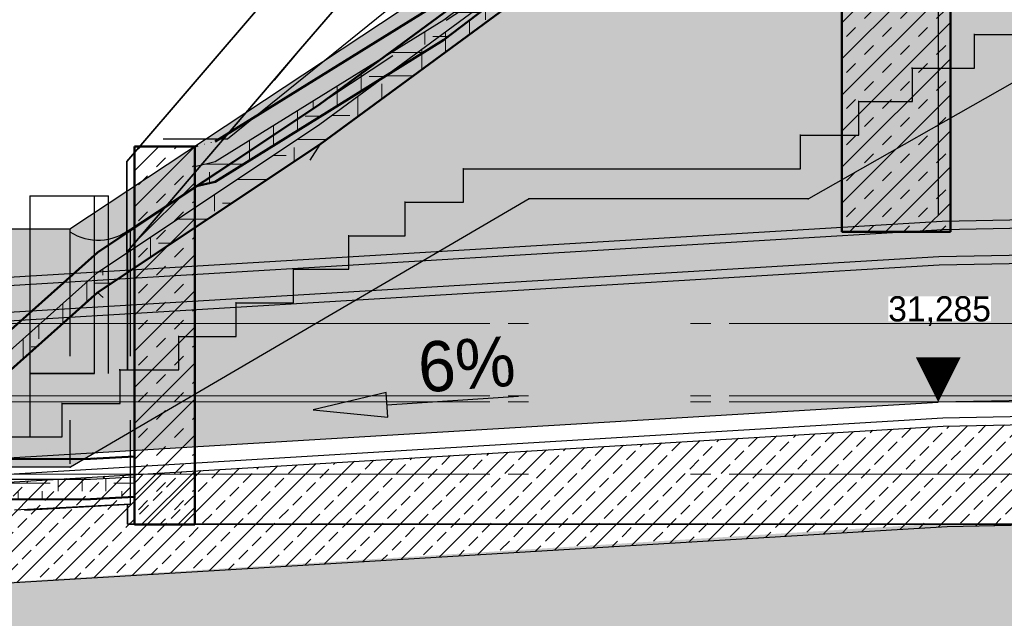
# Model space of a CAD drawing. Extents: x -805 to 3526, y -961 to 1039.
# Tile 34 of 256: x -752.62 to -747.72, y 30.21 to 33.19. Entities that reach past the tile are written whole.
import ezdxf
from ezdxf.enums import TextEntityAlignment as Align

# ---------------------------------------------------------------- set-up
doc = ezdxf.new("R2010")
doc.units = 0
for name, pattern in [('_Ebene_', [4, 2, -1, 0, -1]), ('AUSGEZOGEN', [2, 1, 1]), ('P-HP-Dorsten 2022 - Schnitt - Schnitt 9 rechts der Rampe$0$_Ebene_', [4, 2, -1, 0, -1]), ('STRICHPUNKT', [1, 0.5, -0.25, 0, -0.25]), ('VERDECKT2', [4.762499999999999, 3.175, -1.5875])]:
    doc.linetypes.add(name, pattern=pattern)
doc.layers.get('0').update_dxf_attribs({"color": 251})
for name, color, linetype, lineweight in [('A-FLOR-LEVL', 51, 'Continuous', 5), ('P-HP-Dorsten 2022 - Schnitt - Schnitt 9 rechts der Rampe$0$A-FLOR-LEVL', 51, 'Continuous', 5), ('P-HP-Dorsten 2022 - Schnitt - Schnitt 9 rechts der Rampe$0$VE22-087 - Bf_Dorsten-Hervest ModellRevit2021_rvt-1-Schnitt 9$0$A-FLOR', 192, 'Continuous', 9), ('P-HP-Dorsten 2022 - Schnitt - Schnitt 9 rechts der Rampe$0$VE22-087 - Bf_Dorsten-Hervest ModellRevit2021_rvt-1-Schnitt 9$0$A-FLOR-FNSH', 192, 'Continuous', 35), ('P-HP-Dorsten 2022 - Schnitt - Schnitt 9 rechts der Rampe$0$VE22-087 - Bf_Dorsten-Hervest ModellRevit2021_rvt-1-Schnitt 9$0$A-FLOR-MCUT', 51, 'Continuous', 9), ('P-HP-Dorsten 2022 - Schnitt - Schnitt 9 rechts der Rampe$0$VE22-087 - Bf_Dorsten-Hervest ModellRevit2021_rvt-1-Schnitt 9$0$A-FLOR-PATT', 8, 'Continuous', 35), ('P-HP-Dorsten 2022 - Schnitt - Schnitt 9 rechts der Rampe$0$VE22-087 - Bf_Dorsten-Hervest ModellRevit2021_rvt-1-Schnitt 9$0$A-WALL', 113, 'Continuous', 9), ('P-HP-Dorsten 2022 - Schnitt - Schnitt 9 rechts der Rampe$0$VE22-087 - Bf_Dorsten-Hervest ModellRevit2021_rvt-1-Schnitt 9$0$A-WALL-PATT', 111, 'Continuous', 35), ('VA_NEUBAU_TXT_025', 12, 'Continuous', 25), ('VE22-087 - Bf_Dorsten-Hervest ModellRevit2021_rvt-1-Schnitt 7$0$A-FLOR', 192, 'Continuous', 9), ('VE22-087 - Bf_Dorsten-Hervest ModellRevit2021_rvt-1-Schnitt 7$0$A-FLOR-FNSH', 192, 'Continuous', 35), ('VE22-087 - Bf_Dorsten-Hervest ModellRevit2021_rvt-1-Schnitt 7$0$A-FLOR-MCUT', 51, 'Continuous', 9), ('VE22-087 - Bf_Dorsten-Hervest ModellRevit2021_rvt-1-Schnitt 7$0$A-FLOR-PATT', 8, 'Continuous', 35), ('VE22-087 - Bf_Dorsten-Hervest ModellRevit2021_rvt-1-Schnitt 7$0$A-WALL', 113, 'Continuous', 9), ('VE22-087 - Bf_Dorsten-Hervest ModellRevit2021_rvt-1-Schnitt 7$0$A-WALL-PATT', 111, 'Continuous', 35)]:
    doc.layers.add(name, color=color, linetype=linetype, lineweight=lineweight)
for name, color, linetype in [('Block 1 cm', 251, 'Continuous'), ('P-Treppe', 162, 'Continuous'), ('Schnit 1 N', 251, 'Continuous'), ('Schnitt 1', 251, 'Continuous'), ('TTK-B-Böschung', 251, 'Continuous'), ('TTK-P-Abbruch', 40, 'Continuous'), ('TTK-P-Bodenaustausch', 162, 'Continuous'), ('TTK-P-Geländer', 162, 'Continuous'), ('TTK-P-Planung', 12, 'Continuous'), ('TTK-P-Schraffur', 42, 'Continuous'), ('TTK-P-TEXT', 12, 'AUSGEZOGEN'), ('TTK-P-Verm', 251, 'Continuous'), ('TTK-QP-links', 250, 'Continuous'), ('TTK-QP-rechts', 251, 'Continuous')]:
    doc.layers.add(name, color=color, linetype=linetype)
doc.styles.add('AKG DIN 6776', font='AKG_DIN67.TTF')
doc.styles.add('AKGDIN6776', font='AKG_DIN67.TTF', dxfattribs={"height": 2.5})
doc.styles.add('k_isocp', font='k_isocp.shx')
doc.dimstyles.new('TTK', dxfattribs={"dimtxt": 2.5, "dimasz": 2.5, "dimexe": 3.5, "dimexo": 0.1, "dimgap": 1, "dimtad": 1, "dimzin": 0, "dimtxsty": 'AKG DIN 6776', "dimblk": 'OBLIQUE', "dimcen": -0.09, "dimdle": 3, "dimclrd": 256, "dimclre": 256, "dimclrt": 256, "dimadec": 3, "dimazin": 0, "dimtfac": 1, "dimtofl": 0, "dimtmove": 0, "dimatfit": 3, "dimldrblk": 'OBLIQUE', "dimfxl": 7, "dimfxlon": 1, "dimtolj": 1, "dimtzin": 0, "dimlwd": -1, "dimlwe": -1, "dimarcsym": 0})
pattern_1 = [(0, (1.589992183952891, -18.01392991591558), (0.3175, 0.3175), [0.3175, -0.3175]), (0, (1.589992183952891, -17.89486691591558), (0.3175, 0.3175), [0.3175, -0.3175]), (0, (1.589992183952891, -17.77580491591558), (0.3175, 0.3175), [0.3175, -0.3175]), (90, (1.629680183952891, -17.73611691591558), (-0.3175, 0.3175), [0.3175, -0.3175]), (90, (1.74874218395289, -17.73611691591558), (-0.3175, 0.3175), [0.3175, -0.3175]), (90, (1.867805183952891, -17.73611691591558), (-0.3175, 0.3175), [0.3175, -0.3175])]

# ---------------------------------------------------------------- blocks, each defined once
blk = doc.blocks.new('Schnitt 1 cm')
at = {"layer": 'Schnitt 1', "color": 40}
for p, q in [((9.226568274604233, 0.1006957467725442), (11.28006327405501, -1.067429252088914)), ((10.45402880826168, -0.2499292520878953), (10.1495412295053, -0.2499292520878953)), ((10.45402880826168, -0.2499292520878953), (10.45751426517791, -0.2499292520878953)), ((10.45751426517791, -0.2499292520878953), (10.45402880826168, -0.2499292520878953)), ((10.45402880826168, -0.4168042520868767), (10.45402880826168, -0.2499292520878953)), ((10.45751426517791, -0.4168042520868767), (10.45402880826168, -0.4168042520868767)), ((10.76328688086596, -0.4168042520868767), (10.45402880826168, -0.4168042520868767)), ((10.45402880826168, -0.4168042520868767), (10.45751426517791, -0.4168042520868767)), ((10.76328688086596, -0.4168042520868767), (10.76677233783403, -0.4168042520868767)), ((10.76677233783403, -0.4168042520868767), (10.76328688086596, -0.4168042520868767)), ((10.76328688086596, -0.583679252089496), (10.76328688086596, -0.4168042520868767)), ((10.76677233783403, -0.583679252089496), (10.76328688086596, -0.583679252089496)), ((11.0296105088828, -0.583679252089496), (10.76328688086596, -0.583679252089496)), ((10.76328688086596, -0.583679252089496), (10.76677233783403, -0.583679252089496)), ((11.0296105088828, -0.583679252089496), (11.03309596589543, -0.583679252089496)), ((11.03309596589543, -0.583679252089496), (11.0296105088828, -0.583679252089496)), ((11.0296105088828, -0.7505542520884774), (11.0296105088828, -0.583679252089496)), ((11.03309596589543, -0.7505542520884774), (11.0296105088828, -0.7505542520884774)), ((11.31978661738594, -0.7505542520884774), (11.0296105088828, -0.7505542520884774)), ((11.0296105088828, -0.7505542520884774), (11.03309596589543, -0.7505542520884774)), ((11.31978661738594, -0.7505542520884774), (11.32327207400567, -0.7505542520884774)), ((11.32327207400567, -0.7505542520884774), (11.31978661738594, -0.7505542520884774)), ((11.31978661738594, -0.9174292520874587), (11.31978661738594, -0.7505542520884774)), ((11.32327207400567, -0.9174292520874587), (11.31978661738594, -0.9174292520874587)), ((12.99735237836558, -0.9174292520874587), (11.31978661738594, -0.9174292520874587)), ((11.31978661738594, -0.9174292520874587), (11.32327207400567, -0.9174292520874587)), ((12.99735239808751, -0.9174292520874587), (13.00083785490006, -0.9174292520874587)), ((13.00083785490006, -0.9174292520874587), (12.99735239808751, -0.9174292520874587)), ((12.99735239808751, -1.08430425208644), (12.99735239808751, -0.9174292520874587)), ((11.28006327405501, -1.067429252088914), (12.67126675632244, -1.067429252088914)), ((11.28006327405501, -1.067429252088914), (11.28354873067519, -1.067429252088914)), ((11.28354873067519, -1.067429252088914), (11.28006327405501, -1.067429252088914)), ((12.67126675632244, -1.067429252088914), (14.95451159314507, -2.402429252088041)), ((12.67126675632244, -1.067429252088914), (12.67475221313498, -1.067429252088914)), ((12.67475221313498, -1.067429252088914), (12.67126675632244, -1.067429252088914)), ((13.00083785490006, -1.08430425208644), (12.99735239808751, -1.08430425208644)), ((13.28752849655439, -1.08430425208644), (12.99735239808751, -1.08430425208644)), ((12.99735239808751, -1.08430425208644), (13.00083785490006, -1.08430425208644)), ((13.28752849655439, -1.08430425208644), (13.29101395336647, -1.08430425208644)), ((13.29101395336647, -1.08430425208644), (13.28752849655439, -1.08430425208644)), ((13.28752849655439, -1.251179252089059), (13.28752849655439, -1.08430425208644)), ((13.29101395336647, -1.251179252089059), (13.28752849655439, -1.251179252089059)), ((13.56816360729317, -1.251179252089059), (13.28752849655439, -1.251179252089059)), ((13.28752849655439, -1.251179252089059), (13.29101395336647, -1.251179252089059)), ((13.56816360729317, -1.251179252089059), (13.57164906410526, -1.251179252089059)), ((13.57164906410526, -1.251179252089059), (13.56816360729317, -1.251179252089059)), ((13.56816360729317, -1.418054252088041), (13.56816360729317, -1.251179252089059)), ((13.57164906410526, -1.418054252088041), (13.56816360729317, -1.418054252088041)), ((13.84402822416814, -1.418054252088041), (13.56816360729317, -1.418054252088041)), ((13.56816360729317, -1.418054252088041), (13.57164906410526, -1.418054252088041)), ((13.84402822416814, -1.418054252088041), (13.84751368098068, -1.418054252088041)), ((13.84751368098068, -1.418054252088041), (13.84402822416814, -1.418054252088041)), ((13.84402822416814, -1.584929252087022), (13.84402822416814, -1.418054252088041)), ((13.84402822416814, -1.584929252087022), (13.84751368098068, -1.584929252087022)), ((13.84751368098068, -1.584929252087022), (13.84402822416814, -1.584929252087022)), ((14.1294338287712, -1.584929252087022), (13.84402822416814, -1.584929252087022)), ((14.1294338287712, -1.584929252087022), (14.13291928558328, -1.584929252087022)), ((14.13291928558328, -1.584929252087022), (14.1294338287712, -1.584929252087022)), ((14.1294338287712, -1.751804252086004), (14.1294338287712, -1.584929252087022)), ((14.13291928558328, -1.751804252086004), (14.1294338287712, -1.751804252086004)), ((14.4148394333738, -1.751804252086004), (14.1294338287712, -1.751804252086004)), ((14.1294338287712, -1.751804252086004), (14.13291928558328, -1.751804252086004)), ((14.4148394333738, -1.751804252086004), (14.41832489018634, -1.751804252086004)), ((14.41832489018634, -1.751804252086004), (14.4148394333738, -1.751804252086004)), ((14.4148394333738, -1.918679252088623), (14.4148394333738, -1.751804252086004)), ((14.41832489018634, -1.918679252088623), (14.4148394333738, -1.918679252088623)), ((14.70740077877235, -1.918679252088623), (14.4148394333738, -1.918679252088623)), ((14.4148394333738, -1.918679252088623), (14.41832489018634, -1.918679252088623)), ((14.70740077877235, -1.918679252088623), (14.71088623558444, -1.918679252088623)), ((14.71088623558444, -1.918679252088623), (14.70740077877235, -1.918679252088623)), ((14.70740077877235, -2.085554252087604), (14.70740077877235, -1.918679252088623)), ((14.71088623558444, -2.085554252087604), (14.70740077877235, -2.085554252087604)), ((14.99519163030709, -2.085554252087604), (14.70740077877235, -2.085554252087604)), ((14.70740077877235, -2.085554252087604), (14.71088623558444, -2.085554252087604)), ((14.99519163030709, -2.085554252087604), (14.99867708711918, -2.085554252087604)), ((14.99867708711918, -2.085554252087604), (14.99519163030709, -2.085554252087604)), ((14.99519163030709, -2.252429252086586), (14.99519163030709, -2.085554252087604)), ((14.99867708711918, -2.252429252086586), (14.99519163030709, -2.252429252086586)), ((15.26867100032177, -2.252429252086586), (14.99519163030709, -2.252429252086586)), ((14.99519163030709, -2.252429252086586), (14.99867708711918, -2.252429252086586)), ((14.95451159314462, -2.402429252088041), (14.95799704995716, -2.402429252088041)), ((14.95451159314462, -2.402429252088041), (15.26867100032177, -2.402429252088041)), ((14.95799704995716, -2.402429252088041), (14.95451159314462, -2.402429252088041))]:
    blk.add_line(p, q, dxfattribs=at)
blk = doc.blocks.new('_OBLIQUE')
at = {"color": 0, "linetype": 'ByBlock'}
blk.add_line((-0.5, -0.5), (0.5, 0.5), dxfattribs=at)
blk = doc.blocks.new('*D580')
at = {"layer": 'DEFPOINTS', "color": 0}
for p in [(-746.55165505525, 34.36060752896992), (-748.05165505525, 31.28486403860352), (-746.55165505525, 31.31568064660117)]:
    blk.add_point(p, dxfattribs=at)
at = {"layer": 'TTK-P-Verm'}
for p, q in [((-748.05165505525, 33.66060752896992), (-748.05165505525, 34.71060752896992)), ((-746.55165505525, 33.66060752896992), (-746.55165505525, 34.71060752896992)), ((-748.3516550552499, 34.36060752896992), (-746.25165505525, 34.36060752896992))]:
    blk.add_line(p, q, dxfattribs=at)
at = {"layer": 'TTK-P-Verm', "xscale": 0.25, "yscale": 0.25, "zscale": 0.25, "rotation": 180}
blk.add_blockref('_OBLIQUE', (-748.05165505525, 34.36060752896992), dxfattribs=at)
at = {"layer": 'TTK-P-Verm', "xscale": 0.25, "yscale": 0.25, "zscale": 0.25}
blk.add_blockref('_OBLIQUE', (-746.55165505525, 34.36060752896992), dxfattribs=at)
at = {"layer": 'TTK-P-Verm', "insert": (-747.349372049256, 34.60435752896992), "char_height": 0.25, "attachment_point": 5, "style": 'AKG DIN 6776', "bg_fill": 3, "box_fill_scale": 1.1, "bg_fill_color": 256, "bg_fill_true_color": 13158600, "bg_fill_transparency": 0}
blk.add_mtext('\\A1;1,50', dxfattribs=at)
blk = doc.blocks.new('Schnitt 1 N')
at = {"layer": 'Schnit 1 N', "color": 40}
for p, q in [((-8646.533912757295, -3557.496567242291), (-7714.590371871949, -2467.721436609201)), ((-7714.590371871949, -2467.721436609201), (-8646.533912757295, -3557.496567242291)), ((-8646.533912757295, -3107.496567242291), (-9500.874013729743, -4106.525536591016)), ((-9500.874013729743, -4106.525536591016), (-8646.533912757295, -3107.496567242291)), ((-8646.533912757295, -3557.496567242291), (-8570.599014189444, -3470.377888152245)), ((-8570.599014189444, -3470.377888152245), (-8646.533912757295, -3557.496567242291)), ((-9500.874013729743, -4556.525536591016), (-8646.533912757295, -3557.496567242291)), ((-8646.533912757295, -3557.496567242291), (-9500.874013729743, -4556.525536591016)), ((-8646.533912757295, -3557.496567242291), (-8768.240446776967, -3701.439099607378)), ((-8768.240446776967, -3701.439099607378), (-8646.533912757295, -3557.496567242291)), ((-9500.874013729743, -4556.525536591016), (-9500.874013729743, -4106.525536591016)), ((-9500.874013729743, -4106.525536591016), (-9500.874013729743, -4556.525536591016)), ((-9983.862859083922, -4276.525536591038), (-9661.757374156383, -4276.525536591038)), ((-9983.862859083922, -4276.525536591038), (-9983.862859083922, -5161.525536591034)), ((-9661.757374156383, -4276.525536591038), (-9593.574481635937, -4276.525536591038)), ((-9661.757374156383, -5161.525536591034), (-9661.757374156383, -4276.525536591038)), ((-9593.574481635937, -5161.525536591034), (-9593.574481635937, -4276.525536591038)), ((-9498.453915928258, -4556.525536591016), (-9500.874013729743, -4556.525536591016)), ((-9500.874013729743, -4556.525536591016), (-9498.453915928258, -4556.525536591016)), ((-9498.453915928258, -4555.473189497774), (-9498.453915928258, -5143.100037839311)), ((-9498.453915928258, -5143.100037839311), (-9498.453915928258, -4555.473189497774)), ((-9661.757374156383, -5161.525536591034), (-9983.862859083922, -5161.525536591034)), ((-9983.86285908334, -5161.525536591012), (-9661.757374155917, -5161.525536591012)), ((-9983.86285908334, -5161.525536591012), (-9983.86285908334, -5476.850037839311)), ((-9483.11994348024, -5810.9105967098), (-9483.11594897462, -5610.910597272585)), ((-9483.120082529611, -5810.754184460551), (-10060.64064034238, -5840.64888999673)), ((-10011.16674559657, -5840.597392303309), (-9483.120082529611, -5810.754184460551)), ((-9498.453915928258, -5815.0358598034), (-9498.453915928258, -5911.525536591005)), ((-9498.453915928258, -5911.525536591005), (-9498.453915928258, -5815.0358598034)), ((-9483.088396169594, -5814.23082532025), (-9483.11994348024, -5810.9105967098)), ((-9498.453915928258, -5911.525536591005), (-4879.748779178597, -5911.525536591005)), ((-4879.748779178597, -5911.525536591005), (-9498.453915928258, -5911.525536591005))]:
    blk.add_line(p, q, dxfattribs=at)
blk = doc.blocks.new('*D577')
at = {"layer": 'DEFPOINTS', "color": 0}
for p in [(-748.05165505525, 34.36060752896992), (-748.05165505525, 31.28486403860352), (-754.05165505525, 30.92409080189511)]:
    blk.add_point(p, dxfattribs=at)
at = {"layer": 'TTK-P-Verm'}
for p, q in [((-754.05165505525, 33.66060752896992), (-754.05165505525, 34.71060752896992)), ((-748.05165505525, 33.66060752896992), (-748.05165505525, 34.71060752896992)), ((-754.3516550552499, 34.36060752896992), (-747.75165505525, 34.36060752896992))]:
    blk.add_line(p, q, dxfattribs=at)
at = {"layer": 'TTK-P-Verm', "xscale": 0.25, "yscale": 0.25, "zscale": 0.25, "rotation": 180}
blk.add_blockref('_OBLIQUE', (-754.05165505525, 34.36060752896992), dxfattribs=at)
at = {"layer": 'TTK-P-Verm', "xscale": 0.25, "yscale": 0.25, "zscale": 0.25}
blk.add_blockref('_OBLIQUE', (-748.05165505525, 34.36060752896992), dxfattribs=at)
at = {"layer": 'TTK-P-Verm', "insert": (-751.05165505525, 34.60422732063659), "char_height": 0.25, "attachment_point": 5, "style": 'AKG DIN 6776'}
blk.add_mtext('\\A1;6,00', dxfattribs=at)
blk = doc.blocks.new('HK-DIM-1-1-U')
at = {"flags": 128}
blk.add_lwpolyline([(0, 0, 0, 1.1676, 0), (0, 1.1676, 1.1676, 1.1676, 0)], format="xyseb", dxfattribs=at)
at = {"style": 'k_isocp'}
blk.add_attdef('HK_DIM_VAL', text='', height=2.5, dxfattribs=at).set_placement((0.331615, 2.72183), align=Align.CENTER)
blk = doc.blocks.new('Pfeil1')
h = blk.add_hatch(color=256)
h.dxf.hatch_style = 1
h.paths.add_polyline_path([(0, 0), (-0.7002480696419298, 0.1151682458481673), (-0.6999983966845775, -0.1181646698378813)])
blk.add_lwpolyline([(0, 0), (-0.7002480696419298, 0.1151682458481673), (-0.6999983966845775, -0.1181646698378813)], close=True)
blk.add_lwpolyline([(-0.6999983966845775, -0.001498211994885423), (-1.949998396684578, -0.001498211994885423)])
blk = doc.blocks.new('Pfeil')
blk.add_blockref('Pfeil1', (1.949998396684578, 0.001498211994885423))
blk = doc.blocks.new('Schnitt7links neben rampe')
at = {"layer": 'VE22-087 - Bf_Dorsten-Hervest ModellRevit2021_rvt-1-Schnitt 7$0$A-FLOR-PATT', "lineweight": 9}
h = blk.add_hatch(dxfattribs=at)
h.set_pattern_fill('FP_3', color=251, scale=0.001, style=0, pattern_type=2)
h.set_pattern_definition(pattern_1)
h.paths.add_polyline_path([(-12.38431742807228, -7.483421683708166), (-12.28270176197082, -7.459021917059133), (-11.14419686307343, -6.752712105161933), (-9.243330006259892, -5.301875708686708), (-8.684994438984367, -4.62386743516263), (-6.754331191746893, -3.77283124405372), (-6.321896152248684, -3.730696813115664), (-6.321896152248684, -3.630696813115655), (-6.754331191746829, -3.672831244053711), (-8.684994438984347, -4.523867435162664), (-9.24333000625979, -5.201875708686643), (-11.1441968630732, -6.652712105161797), (-12.28270176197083, -7.359021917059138), (-12.38431742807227, -7.383421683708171)])
h = blk.add_hatch(dxfattribs=at)
h.set_pattern_fill('FP_4', color=251, scale=0.001, style=0, pattern_type=2)
h.set_pattern_definition([(13.502, (-1.422691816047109, -4.651334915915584), (0.6174492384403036, 0.1487924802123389), [0.09525, -0.01905, 0.0254, -0.01905, -0.47625]), (13.502, (-1.422691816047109, -4.651334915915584), (0.6174492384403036, 0.1487924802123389), [-0.15875, 0.09525, -0.381]), (13.502, (-1.45356381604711, -4.658731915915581), (0.6174492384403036, 0.1487924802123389), [0.0635, -0.047625, 0.09525, -0.047625, -0.381]), (13.502, (-1.45356381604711, -4.658731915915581), (0.6174492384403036, 0.1487924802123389), [-0.254, 0.0635, -0.3175]), (13.502, (-1.23745681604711, -4.606627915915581), (0.6174492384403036, 0.1487924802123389), [0.079375, -0.03175, 0.079375, -0.4445]), (13.502, (-1.54618181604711, -4.680650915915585), (0.6174492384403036, 0.1487924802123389), [0.03175, -0.0635, 0.03175, -0.508]), (90, (-1.48443681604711, -4.665824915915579), (-0.6174490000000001, -0.147727), [4.799e-05, -0.00048525]), (90, (-1.29920181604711, -4.621666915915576), (-0.6174490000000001, -0.147727), [5.332e-05, -0.0004799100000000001]), (90, (-1.144839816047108, -4.584388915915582), (-0.6174490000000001, -0.147727), [5.332e-05, -0.0004799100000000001]), (13.549, (-1.21893381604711, -4.602397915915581), (-5.657937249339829e-09, 0.0005332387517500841), [0.04491, -0.590215]), (193.455, (-1.379469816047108, -4.64094591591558), (-0.6174504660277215, -0.1482571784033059), [0.04489199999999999, -0.589983]), (13.596, (-1.23745681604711, -4.606843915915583), (-1.618452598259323e-09, 0.0005332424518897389), [0.028409, -0.6068409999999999]), (13.689, (-1.268328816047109, -4.614253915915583), (-1.317584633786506e-09, 0.0005332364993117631), [0.015413, -0.620088]), (13.689, (-1.11396681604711, -4.576974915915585), (-1.317584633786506e-09, 0.0005332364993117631), [0.012331, -0.6231709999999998]), (13.689, (-1.472087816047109, -4.662859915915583), (-1.317584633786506e-09, 0.0005332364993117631), [0.010789, -0.6247119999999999]), (193.315, (-1.330073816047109, -4.62907991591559), (3.688158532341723e-09, 0.0005332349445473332), [0.015389, -0.619116]), (193.315, (-1.17571181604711, -4.591801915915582), (3.688158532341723e-09, 0.0005332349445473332), [0.012311, -0.622194]), (193.315, (-1.496785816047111, -4.668789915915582), (3.688158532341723e-09, 0.0005332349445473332), [0.010772, -0.6237330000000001]), (193.409, (-1.360946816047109, -4.636495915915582), (-7.660478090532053e-09, 0.0005332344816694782), [0.028387, -0.606365])])
h.paths.add_polyline_path([(-12.2827057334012, -7.25902191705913), (-12.29360157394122, -7.261553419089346), (-12.38431742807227, -7.283337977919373)])
h = blk.add_hatch(dxfattribs=at)
h.set_pattern_fill('FP_8', color=251, scale=0.001, style=0, pattern_type=2)
h.set_pattern_definition([(2.937000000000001, (1.272618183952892, -8.12871791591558), (0.6341642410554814, 0.06051671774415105), [0.09524999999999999, -0.01905, 0.0254, -0.01905, -0.476249]), (2.937000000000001, (1.272618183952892, -8.12871791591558), (0.6341642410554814, 0.06051671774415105), [-0.15875, 0.09524999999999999, -0.380999]), (2.937000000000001, (1.240909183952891, -8.129504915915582), (0.6341642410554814, 0.06051671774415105), [0.0635, -0.04762499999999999, 0.09524999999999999, -0.04762499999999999, -0.380999]), (2.937000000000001, (1.240909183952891, -8.129504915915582), (0.6341642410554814, 0.06051671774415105), [-0.253999, 0.0635, -0.317499]), (2.937000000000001, (1.462867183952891, -8.106924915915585), (0.6341642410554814, 0.06051671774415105), [0.07937499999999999, -0.03175, 0.07937499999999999, -0.444499]), (2.937000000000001, (1.14578518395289, -8.117596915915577), (0.6341642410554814, 0.06051671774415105), [0.03175, -0.0635, 0.03175, -0.507999]), (90, (1.209201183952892, -8.114343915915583), (-0.634164, -0.004554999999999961), [0.002518, -0.025463]), (90, (1.399451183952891, -8.121370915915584), (-0.634164, -0.004554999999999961), [0.002798, -0.025183]), (90, (1.557992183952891, -8.102044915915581), (-0.634164, -0.004554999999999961), [0.002798, -0.025183]), (5.451000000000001, (1.48189218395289, -8.117420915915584), (-9.022304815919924e-08, 0.02798152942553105), [0.04504600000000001, -0.591999]), (180.412, (1.317009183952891, -8.12588091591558), (-0.6341644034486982, -0.03254092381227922), [0.04484299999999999, -0.5893369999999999]), (7.943999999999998, (1.462867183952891, -8.118257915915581), (-1.888534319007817e-07, 0.02798149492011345), [0.02863599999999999, -0.6116739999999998]), (12.833, (1.431159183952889, -8.119744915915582), (1.512536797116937e-07, 0.02798095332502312), [0.015775, -0.634635]), (12.833, (1.589700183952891, -8.100417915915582), (1.512536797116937e-07, 0.02798095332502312), [0.01262, -0.63779]), (12.833, (1.221885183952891, -8.113692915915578), (1.512536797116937e-07, 0.02798095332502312), [0.011042, -0.639368]), (172.865, (1.36774218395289, -8.12299791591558), (-5.819506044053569e-07, 0.02798074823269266), [0.015501, -0.623613]), (172.865, (1.52628318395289, -8.10367191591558), (-5.819506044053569e-07, 0.02798074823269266), [0.012401, -0.626713]), (172.865, (1.196518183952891, -8.114993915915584), (-5.819506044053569e-07, 0.02798074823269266), [0.010851, -0.6282639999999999]), (177.884, (1.33603418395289, -8.124764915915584), (1.389420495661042e-07, 0.02798107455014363), [0.02838, -0.606216])])
h.paths.add_polyline_path([(-12.90355006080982, -8.838780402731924), (-12.6843194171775, -8.82751132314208), (-12.68466931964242, -8.823118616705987), (-12.88123639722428, -8.833222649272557), (-12.88783700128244, -8.834866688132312)])
h = blk.add_hatch(dxfattribs=at)
h.set_pattern_fill('FP_3', color=251, scale=0.001, style=0, pattern_type=2)
h.set_pattern_definition(pattern_1)
h.paths.add_polyline_path([(-14.49366072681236, -9.136169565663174), (-13.53275270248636, -9.040613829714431), (-12.90355016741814, -9.038780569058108), (-12.68431926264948, -9.02751088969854), (-12.68431926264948, -8.927510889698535), (-12.90355016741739, -8.938780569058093), (-13.53275270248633, -8.940613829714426), (-14.49366072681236, -9.036169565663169)])
at = {"layer": 'VE22-087 - Bf_Dorsten-Hervest ModellRevit2021_rvt-1-Schnitt 7$0$A-WALL-PATT', "lineweight": 9}
h = blk.add_hatch(dxfattribs=at)
h.set_pattern_fill('FP_7', color=251, scale=0.001, style=0, pattern_type=2)
h.set_pattern_definition([(45, (1.589992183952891, -18.01392991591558), (-0.08980256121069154, 0.08980256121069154), []), (45, (1.679794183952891, -18.01392991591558), (-0.08980256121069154, 0.08980256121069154), [0.06350000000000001, -0.06350000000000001])])
h.paths.add_polyline_path([(-12.38431742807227, -9.165019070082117), (-12.38431742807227, -7.283421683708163), (-12.68431926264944, -7.283421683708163), (-12.68431926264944, -9.165019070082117)])
at = {"layer": 'A-FLOR-LEVL', "linetype": '_Ebene_'}
for p, q in [((-17.01557708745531, -8.165343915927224), (20.19556212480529, -8.165343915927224)), ((-17.01557708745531, -8.165343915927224), (20.19556212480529, -8.165343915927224)), ((-17.01557708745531, -8.525343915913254), (20.19556212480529, -8.525343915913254)), ((-17.01557708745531, -8.555343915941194), (20.19556212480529, -8.555343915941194)), ((-17.01557708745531, -8.915343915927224), (20.19556212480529, -8.915343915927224))]:
    blk.add_line(p, q, dxfattribs=at)
at = {"layer": 'VE22-087 - Bf_Dorsten-Hervest ModellRevit2021_rvt-1-Schnitt 7$0$A-FLOR', "color": 251, "lineweight": 25}
for p, q in [((-11.25695336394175, -6.824755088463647), (-11.14419686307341, -6.752712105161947)), ((-12.27698294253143, -7.457564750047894), (-12.2827017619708, -7.459021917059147)), ((-12.90355016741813, -8.83878056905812), (-12.88123596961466, -8.83322274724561))]:
    blk.add_line(p, q, dxfattribs=at)
at = {"layer": 'VE22-087 - Bf_Dorsten-Hervest ModellRevit2021_rvt-1-Schnitt 7$0$A-FLOR-FNSH', "color": 251, "lineweight": 50}
for p, q in [((-11.14419686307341, -6.752712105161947), (-9.243330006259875, -5.301875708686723)), ((-11.14419686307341, -6.552712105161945), (-12.2827017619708, -7.259021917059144)), ((-12.2827017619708, -7.459021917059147), (-11.14419686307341, -6.752712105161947)), ((-12.38431742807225, -7.283421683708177), (-12.38431742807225, -7.383421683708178)), ((-12.36841831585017, -7.279604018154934), (-12.38431741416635, -7.283421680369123)), ((-12.38431742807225, -7.383421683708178), (-12.38431742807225, -7.48342168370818)), ((-12.38431742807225, -7.48342168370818), (-12.2827017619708, -7.459021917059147)), ((-12.90355016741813, -8.83878056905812), (-13.53275270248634, -8.840613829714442)), ((-12.68431926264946, -8.827510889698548), (-12.90355016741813, -8.83878056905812)), ((-12.68431926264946, -8.927510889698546), (-12.68431926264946, -8.827510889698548)), ((-12.68431926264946, -9.02751088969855), (-12.68431926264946, -8.927510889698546)), ((-13.53275270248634, -9.040613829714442), (-12.90355016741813, -9.038780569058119)), ((-12.90355016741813, -9.038780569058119), (-12.68431926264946, -9.02751088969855))]:
    blk.add_line(p, q, dxfattribs=at)
at = {"layer": 'VE22-087 - Bf_Dorsten-Hervest ModellRevit2021_rvt-1-Schnitt 7$0$A-FLOR-MCUT', "color": 251, "lineweight": 25}
for p, q in [((-11.14419686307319, -6.652712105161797), (-9.243330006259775, -5.201875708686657)), ((-12.28270176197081, -7.359021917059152), (-11.14419686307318, -6.652712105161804)), ((-12.38431741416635, -7.383421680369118), (-12.28270176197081, -7.359021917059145)), ((-13.53275270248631, -8.94061382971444), (-12.90355016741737, -8.938780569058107)), ((-12.90355016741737, -8.938780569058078), (-12.68431926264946, -8.927510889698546))]:
    blk.add_line(p, q, dxfattribs=at)
at = {"layer": 'VE22-087 - Bf_Dorsten-Hervest ModellRevit2021_rvt-1-Schnitt 7$0$A-WALL', "color": 251, "lineweight": 50}
for p, q in [((-12.68431926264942, -7.283421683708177), (-12.68431926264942, -9.165019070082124)), ((-12.38431742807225, -7.283421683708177), (-12.68431926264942, -7.283421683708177)), ((-12.38431742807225, -9.165019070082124), (-12.38431742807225, -7.283421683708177)), ((-12.68431926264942, -9.165019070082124), (-12.38431742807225, -9.165019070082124))]:
    blk.add_line(p, q, dxfattribs=at)
blk = doc.blocks.new('P-HP-Dorsten 2022 - Schnitt - Schnitt 9 rechts der Rampe')
at = {"layer": 'P-HP-Dorsten 2022 - Schnitt - Schnitt 9 rechts der Rampe$0$VE22-087 - Bf_Dorsten-Hervest ModellRevit2021_rvt-1-Schnitt 9$0$A-FLOR-PATT', "lineweight": 9}
h = blk.add_hatch(dxfattribs=at)
h.set_pattern_fill('FP_3', color=251, scale=0.001, style=0, pattern_type=2)
h.set_pattern_definition([(0, (3162.842069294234, 35234.45093900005), (0.3175, 0.3175), [0.3175, -0.3175]), (0, (3162.842069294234, 35234.57000100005), (0.3175, 0.3175), [0.3175, -0.3175]), (0, (3162.842069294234, 35234.68906400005), (0.3175, 0.3175), [0.3175, -0.3175]), (90, (3162.881757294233, 35234.72875100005), (-0.3175, 0.3175), [0.3175, -0.3175]), (90, (3163.000819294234, 35234.72875100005), (-0.3175, 0.3175), [0.3175, -0.3175]), (90, (3163.119882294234, 35234.72875100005), (-0.3175, 0.3175), [0.3175, -0.3175])])
h.paths.add_polyline_path([(3144.654983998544, 35230.58418331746), (3145.287529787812, 35230.75784383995), (3147.353754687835, 35231.11546195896), (3147.890757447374, 35231.59470993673), (3148.997848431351, 35232.33195437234), (3150.385354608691, 35233.3545216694), (3150.740961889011, 35233.70326025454), (3151.212831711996, 35234.04273740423), (3151.597252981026, 35234.17733978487), (3151.597252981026, 35234.27733978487), (3151.212831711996, 35234.14273740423), (3150.740961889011, 35233.80326025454), (3150.385354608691, 35233.4545216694), (3148.997848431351, 35232.43195437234), (3147.890757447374, 35231.69470993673), (3147.353754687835, 35231.21546195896), (3145.287529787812, 35230.85784383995), (3144.654983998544, 35230.68418331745)])
at = {"layer": 'P-HP-Dorsten 2022 - Schnitt - Schnitt 9 rechts der Rampe$0$VE22-087 - Bf_Dorsten-Hervest ModellRevit2021_rvt-1-Schnitt 9$0$A-WALL-PATT', "lineweight": 9}
h = blk.add_hatch(dxfattribs=at)
h.set_pattern_fill('FP_2', color=251, scale=0.001, style=0, pattern_type=2)
h.set_pattern_definition([(45, (3162.842069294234, 35234.45093900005), (-0.08980256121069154, 0.08980256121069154), []), (45, (3162.931871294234, 35234.45093900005), (-0.08980256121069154, 0.08980256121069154), [0.06350000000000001, -0.06350000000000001])])
h.paths.add_polyline_path([(3152.137269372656, 35231.89606201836), (3152.137269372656, 35236.42532484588), (3151.597252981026, 35236.42532484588), (3151.597252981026, 35231.89606201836)])
at = {"layer": 'P-HP-Dorsten 2022 - Schnitt - Schnitt 9 rechts der Rampe$0$A-FLOR-LEVL', "linetype": 'P-HP-Dorsten 2022 - Schnitt - Schnitt 9 rechts der Rampe$0$_Ebene_'}
for p, q in [((3138.736098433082, 35231.44000000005), (3179.524057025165, 35231.44000000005)), ((3138.736098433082, 35231.44000000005), (3179.524057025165, 35231.44000000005)), ((3138.736098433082, 35231.08000000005), (3179.524057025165, 35231.08000000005)), ((3138.736098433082, 35231.05000000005), (3179.524057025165, 35231.05000000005)), ((3138.736098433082, 35230.69000000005), (3179.524057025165, 35230.69000000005))]:
    blk.add_line(p, q, dxfattribs=at)
at = {"layer": 'P-HP-Dorsten 2022 - Schnitt - Schnitt 9 rechts der Rampe$0$VE22-087 - Bf_Dorsten-Hervest ModellRevit2021_rvt-1-Schnitt 9$0$A-FLOR', "color": 251, "lineweight": 25}
for p, q in [((3148.997848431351, 35232.33195437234), (3148.948112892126, 35232.25398246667)), ((3147.890757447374, 35231.59470993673), (3147.920098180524, 35231.56939724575))]:
    blk.add_line(p, q, dxfattribs=at)
at = {"layer": 'P-HP-Dorsten 2022 - Schnitt - Schnitt 9 rechts der Rampe$0$VE22-087 - Bf_Dorsten-Hervest ModellRevit2021_rvt-1-Schnitt 9$0$A-FLOR-FNSH', "color": 251, "lineweight": 50}
for p, q in [((3150.385354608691, 35233.5545216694), (3148.997848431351, 35232.53195437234)), ((3148.997848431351, 35232.33195437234), (3150.385354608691, 35233.3545216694)), ((3148.997848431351, 35232.53195437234), (3147.890757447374, 35231.79470993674)), ((3147.890757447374, 35231.59470993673), (3148.997848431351, 35232.33195437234)), ((3147.890757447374, 35231.79470993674), (3147.353754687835, 35231.31546195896)), ((3147.353754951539, 35231.1154621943), (3147.890757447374, 35231.59470993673))]:
    blk.add_line(p, q, dxfattribs=at)
at = {"layer": 'P-HP-Dorsten 2022 - Schnitt - Schnitt 9 rechts der Rampe$0$VE22-087 - Bf_Dorsten-Hervest ModellRevit2021_rvt-1-Schnitt 9$0$A-FLOR-MCUT', "color": 251, "lineweight": 25}
for p, q in [((3148.997848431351, 35232.43195437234), (3150.385354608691, 35233.4545216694)), ((3147.890757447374, 35231.69470993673), (3148.997848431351, 35232.43195437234)), ((3147.353754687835, 35231.21546195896), (3147.890757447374, 35231.69470993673))]:
    blk.add_line(p, q, dxfattribs=at)
at = {"layer": 'P-HP-Dorsten 2022 - Schnitt - Schnitt 9 rechts der Rampe$0$VE22-087 - Bf_Dorsten-Hervest ModellRevit2021_rvt-1-Schnitt 9$0$A-WALL', "color": 251, "lineweight": 50}
for p, q in [((3152.137269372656, 35231.89606201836), (3152.137269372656, 35236.42532484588)), ((3151.597252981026, 35234.17733877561), (3151.597252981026, 35231.89606201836)), ((3151.597252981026, 35231.89606201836), (3152.137269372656, 35231.89606201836))]:
    blk.add_line(p, q, dxfattribs=at)
at = {"layer": 'P-HP-Dorsten 2022 - Schnitt - Schnitt 9 rechts der Rampe$0$VE22-087 - Bf_Dorsten-Hervest ModellRevit2021_rvt-1-Schnitt 9$0$A-WALL', "color": 251, "lineweight": 25}
blk.add_line((3152.137269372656, 35231.89606201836), (3152.138048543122, 35231.89606201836), dxfattribs=at)

msp = doc.modelspace()

# ---------------------------------------------------------------- hatches: boundary and pattern name
at = {"layer": 'TTK-P-Bodenaustausch', "transparency": 33554457}
h = msp.add_hatch(color=251, dxfattribs=at)
h.dxf.hatch_style = 1
h.paths.add_polyline_path([(-740.5516550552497, 35.2748294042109), (-745.85165505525, 35.27482940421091), (-747.0766550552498, 35.57482940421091), (-747.0766550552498, 35.4616471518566), (-747.096798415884, 35.45965487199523), (-747.4266550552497, 35.41724473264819), (-748.8250187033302, 34.49302343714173), (-752.3740273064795, 32.14737512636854), (-752.6722241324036, 32.14737512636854), (-752.6893720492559, 31.00582778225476), (-748.05165505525, 31.28486403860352), (-746.55165505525, 31.31563727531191), (-740.5516550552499, 31.67486403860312)])
at = {"layer": 'TTK-P-Bodenaustausch'}
h = msp.add_hatch(dxfattribs=at)
h.set_pattern_fill('AR-SAND', color=251, scale=0.004)
h.set_pattern_definition([(37.50000000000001, (-729.8131952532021, 33.64866433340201), (-0.006400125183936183, 0.1957652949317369), [0, -0.154432, 0, -0.17272, 0, -0.1651]), (7.499999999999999, (-729.8131952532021, 33.64866433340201), (0.1798093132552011, 0.2867300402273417), [0, -0.08331200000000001, 0, -0.139192, 0, -0.05334000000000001]), (327.5, (-729.9381632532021, 33.64866433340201), (0.3163969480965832, 0.0005748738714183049), [0, -0.0508, 0, -0.18288, 0, -0.23876]), (317.5, (-729.9381632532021, 33.64866433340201), (0.3054225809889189, 0.08917172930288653), [0, -0.0254, 0, -0.119888, 0, -0.13716])])
h.paths.add_polyline_path([(-736.7445231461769, 31.06506256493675), (-740.594699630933, 31.06346352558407), (-746.5645218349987, 30.69597703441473), (-748.1016550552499, 30.67631411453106), (-754.05165505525, 30.30297580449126), (-754.0516550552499, 29.04054143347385), (-736.7445231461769, 29.04054143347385)])
at = {"layer": 'TTK-P-Schraffur'}
h = msp.add_hatch(dxfattribs=at)
h.set_pattern_fill('ANSI33', color=251, scale=0.02)
h.set_pattern_definition([(45, (-749.7152074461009, 30.61447506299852), (-0.08980256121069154, 0.08980256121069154), []), (45, (-749.6254048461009, 30.61447506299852), (-0.08980256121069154, 0.08980256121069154), [0.0635, -0.03175])])
h.paths.add_polyline_path([(-747.097623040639, 30.68382069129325), (-747.0975367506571, 31.18357120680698), (-748.0516550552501, 31.163874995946), (-754.0516550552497, 30.803874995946), (-754.0516550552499, 30.30297580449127), (-748.0075488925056, 30.66562217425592)])
h.paths.add_polyline_path([(-747.07665505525, 30.68424005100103), (-746.5436764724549, 30.69489962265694), (-746.5392575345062, 30.69498800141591), (-746.9836126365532, 30.68610089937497)])

# ---------------------------------------------------------------- linework, layer by layer
at = {"layer": 'TTK-P-Planung', "color": 251}
for p, q in [((-752.6893720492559, 32.14737512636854), (-752.3740273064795, 32.14737512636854)), ((-754.05165505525, 30.92409080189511), (-748.05165505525, 31.28409080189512)), ((-748.05165505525, 31.28486403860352), (-746.55165505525, 31.31568064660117)), ((-748.0291273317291, 31.20529859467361), (-746.5484582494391, 31.23491197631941)), ((-754.05165505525, 30.84394693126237), (-748.0291273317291, 31.20529859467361)), ((-748.0275289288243, 31.16532256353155), (-746.5468598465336, 31.19493594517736)), ((-754.05165505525, 30.80387499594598), (-748.0275289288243, 31.16532256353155)), ((-748.0075488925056, 30.66562217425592), (-746.5392575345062, 30.69498800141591)), ((-754.05165505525, 30.30297580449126), (-748.0075488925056, 30.66562217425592))]:
    msp.add_line(p, q, dxfattribs=at)
at = {"layer": 'TTK-P-Planung', "color": 251, "linetype": 'VERDECKT2', "ltscale": 0.2}
for p, q in [((-752.3740273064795, 32.14737512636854), (-752.3740273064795, 30.97782514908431)), ((-752.0740273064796, 32.14737512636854), (-752.0740273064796, 30.97782514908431))]:
    msp.add_line(p, q, dxfattribs=at)
msp.add_arc((-752.2336170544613, 32.3493858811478), 0.2587916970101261, 237.1418599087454, 308.0605560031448, dxfattribs=at)

# ---------------------------------------------------------------- block references
at = {"layer": 'Block 1 cm', "color": 251, "xscale": -1}
msp.add_blockref('Schnitt 1 cm', (-737.4171666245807, 33.36341886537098), dxfattribs=at)
at = {"layer": 'TTK-P-TEXT', "color": 251, "xscale": 0.5249999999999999, "yscale": 0.5249999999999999, "zscale": 0.5249999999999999, "rotation": 183.717715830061}
msp.add_blockref('Pfeil', (-750.1410851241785, 31.3135898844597), dxfattribs=at)

# ---------------------------------------------------------------- texts
at = {"layer": 'TTK-P-TEXT', "color": 251, "insert": (-750.649469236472, 31.5810793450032), "char_height": 0.2499999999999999, "width": 0.5515171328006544, "attachment_point": 1, "rotation": 4.1123498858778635, "style": 'AKGDIN6776'}
msp.add_mtext('6%', dxfattribs=at)

# ---------------------------------------------------------------- next in the draw order: dimensions: what is measured, and where the dimension line sits
at = {"layer": 'TTK-P-Verm', "color": 251}
dim = msp.add_linear_dim(base=(-746.55165505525, 34.36060752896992), p1=(-748.05165505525, 31.28486403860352), p2=(-746.55165505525, 31.31568064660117), dimstyle='TTK', override={"dimscale": 0, "dimtmove": 0, "dimtfill": 1}, dxfattribs=at)
dim.commit()
dim.dimension.update_dxf_attribs({"geometry": '*D580', "text_midpoint": (-747.349372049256, 34.36060752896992), "dimtype": 160})

# ---------------------------------------------------------------- next in the draw order: hatches: boundary and pattern name
at = {"layer": 'TTK-P-Abbruch', "transparency": 33554483}
h = msp.add_hatch(color=251, dxfattribs=at)
h.dxf.hatch_style = 1
h.paths.add_polyline_path([(-750.4148817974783, 32.44605057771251), (-750.4148818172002, 32.27917557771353), (-750.7050579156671, 32.27917557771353), (-750.7050579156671, 32.11230057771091), (-750.9856930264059, 32.11230057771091), (-750.9856930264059, 31.94542557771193), (-751.2615576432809, 31.94542557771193), (-751.2615576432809, 31.77855057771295), (-751.5469632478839, 31.77855057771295), (-751.550448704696, 31.61167557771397), (-751.8358543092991, 31.61167557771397), (-751.8358543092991, 31.44480057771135), (-752.1284156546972, 31.44480057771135), (-752.1249301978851, 31.27792557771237), (-752.4162065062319, 31.27792557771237), (-752.4127210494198, 31.11105057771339), (-752.6896858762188, 31.11105057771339), (-752.6896858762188, 30.96105057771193), (-752.3755264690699, 30.96105057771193), (-750.0922816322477, 32.29605057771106), (-748.6975926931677, 32.29605057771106), (-746.6421588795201, 33.4641755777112), (-747.4691976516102, 32.99481972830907), (-747.4676822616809, 32.25911282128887), (-737.4035879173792, 32.24874395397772), (-737.4175294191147, 36.33637507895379), (-737.6670529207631, 36.33637507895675), (-737.6657575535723, 33.6308517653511), (-746.6421588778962, 33.61417557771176), (-746.9771774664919, 33.61417557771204), (-746.9771774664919, 33.44730057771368), (-747.2673535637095, 33.44730057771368), (-747.2673535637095, 33.28042557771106), (-747.567070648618, 33.28042557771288), (-747.567070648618, 33.11355057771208), (-747.8715582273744, 33.11355057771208), (-747.8715582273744, 32.94667557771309), (-748.1808162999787, 32.94667557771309), (-748.1808162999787, 32.77980057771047), (-748.4471399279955, 32.77980057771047), (-748.4471399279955, 32.61292557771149), (-748.7373160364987, 32.61292557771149), (-748.7373160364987, 32.44605057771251)])

# ---------------------------------------------------------------- next in the draw order: linework, layer by layer
at = {"layer": 'TTK-B-Böschung', "color": 251, "linetype": 'VERDECKT2', "ltscale": 0.5}
msp.add_lwpolyline([(-751.9101251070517, 32.5953197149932), (-751.5899600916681, 32.5953197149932), (-748.7473832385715, 34.88963036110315), (-745.7288933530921, 36.31954678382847)], dxfattribs=at)
at = {"layer": 'TTK-P-Geländer', "color": 251}
for p, q in [((-748.0323241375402, 32.18525065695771), (-746.5516550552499, 32.21486403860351)), ((-754.05165505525, 31.82409080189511), (-748.0323241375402, 32.18525065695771)), ((-748.0306458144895, 32.14327582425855), (-746.5499767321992, 32.17288920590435)), ((-754.0491395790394, 31.78216619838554), (-748.0306458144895, 32.14327582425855)), ((-754.0515773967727, 31.64909546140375), (-748.0482280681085, 32.00929642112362)), ((-748.0482280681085, 32.00929642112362), (-746.567558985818, 32.03890980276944)), ((-754.0515819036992, 31.60701965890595), (-748.0465497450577, 31.96732158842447)), ((-748.0465497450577, 31.96732158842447), (-746.5658806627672, 31.99693497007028))]:
    msp.add_line(p, q, dxfattribs=at)
at = {"layer": 'TTK-P-Planung', "color": 251}
for p, q in [((-752.3740273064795, 32.14737512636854), (-747.4266550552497, 35.41724473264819)), ((-748.05165505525, 31.28486403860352), (-746.55165505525, 31.31486403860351))]:
    msp.add_line(p, q, dxfattribs=at)
at = {"layer": 'TTK-P-Planung', "color": 251, "linetype": 'VERDECKT2', "ltscale": 0.2}
msp.add_line((-752.089960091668, 32.13412831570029), (-747.4266550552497, 35.21724473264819), dxfattribs=at)

# ---------------------------------------------------------------- next in the draw order: block references
at = {"color": 251, "xscale": 0.001, "yscale": 0.001, "zscale": 0.001}
msp.add_blockref('Schnitt 1 N', (-742.5890860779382, 36.58783965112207), dxfattribs=at)
at = {"layer": 'VA_NEUBAU_TXT_025', "color": 251, "xscale": 0.1905150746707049, "yscale": 0.1905150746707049, "zscale": 0.1905150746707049}
msp.add_blockref('HK-DIM-1-1-U', (-748.05165505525, 31.28409080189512), dxfattribs=at)

# ---------------------------------------------------------------- next in the draw order: dimensions: what is measured, and where the dimension line sits
at = {"layer": 'TTK-P-Verm', "color": 251}
dim = msp.add_linear_dim(base=(-748.05165505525, 34.36060752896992), p1=(-754.05165505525, 30.92409080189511), p2=(-748.05165505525, 31.28486403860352), dimstyle='TTK', override={"dimscale": 0}, dxfattribs=at)
dim.commit()
dim.dimension.update_dxf_attribs({"geometry": '*D577', "text_midpoint": (-751.05165505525, 34.60422732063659)})

# ---------------------------------------------------------------- next in the draw order: texts
at = {"layer": 'P-Treppe', "color": 251, "insert": (-747.7891905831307, 31.81123369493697), "char_height": 0.125, "attachment_point": 3, "style": 'AKG DIN 6776', "bg_fill": 3, "box_fill_scale": 1, "bg_fill_color": 256, "bg_fill_transparency": 0}
msp.add_mtext('31,285', dxfattribs=at)

# ---------------------------------------------------------------- next in the draw order: linework, layer by layer
at = {"layer": 'TTK-P-Planung', "color": 251, "linetype": 'STRICHPUNKT', "ltscale": 3}
msp.add_line((-748.05165505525, 33.71635284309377), (-748.05165505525, 31.28486403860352), dxfattribs=at)

# ---------------------------------------------------------------- next in the draw order: block references
at = {"layer": 'TTK-QP-links', "color": 251}
msp.add_blockref('Schnitt7links neben rampe', (-739.3684286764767, 39.84033878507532), dxfattribs=at)
at = {"layer": 'TTK-QP-rechts', "color": 251}
msp.add_blockref('P-HP-Dorsten 2022 - Schnitt - Schnitt 9 rechts der Rampe', (-3900.127913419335, -35199.76500513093), dxfattribs=at)

doc.saveas('drawing.dxf')
